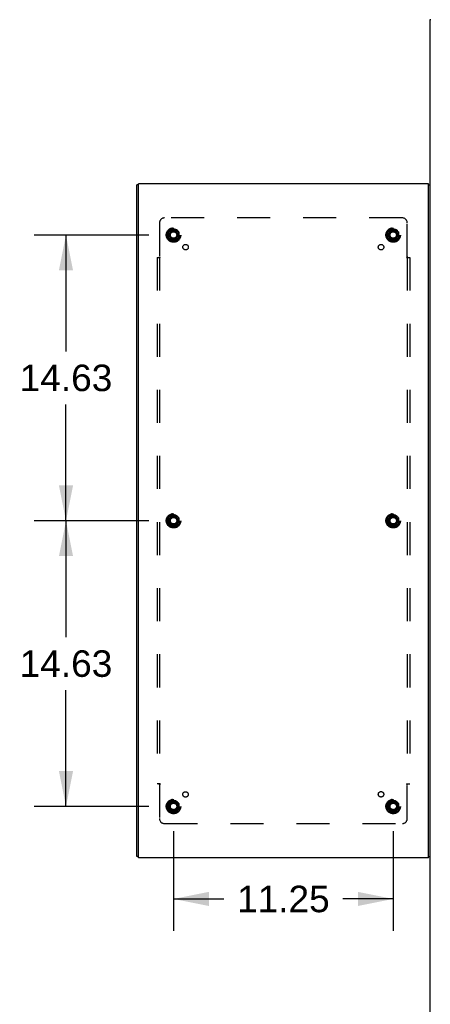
# Model space of a CAD drawing. Header units: inches. Extents: x 0 to 308, y 0 to 199.
# Tile 135 of 139: x 196 to 217, y 95 to 145. Entities that reach past the tile are written whole.
import ezdxf

# ---------------------------------------------------------------- set-up
doc = ezdxf.new("R2010")
doc.units = ezdxf.units.IN
doc.header["$LTSCALE"] = 16.920913
doc.header["$MEASUREMENT"] = 0
doc.linetypes.add('HIDDEN', pattern=[0.2, 0.1, -0.1])
doc.layers.get('0').update_dxf_attribs({"linetype": 'CONTINUOUS'})
for name, color, linetype in [('DEFAULT_2', 8, 'HIDDEN'), ('DIMENSIONS', 7, 'CONTINUOUS'), ('SUBPANEL', 7, 'CONTINUOUS')]:
    doc.layers.add(name, color=color, linetype=linetype)
doc.styles.get("Standard").update_dxf_attribs({"font": 'arial.ttf'})
doc.dimstyles.new('DIMSTYLE_1', dxfattribs={"dimtxt": 1.357292, "dimasz": 1.809723, "dimexe": 0.09, "dimexo": 0.07, "dimgap": 0.0375, "dimtad": 0, "dimtih": 1, "dimtoh": 1, "dimzin": 4, "dimdsep": 46, "dimtxsty": 'Standard', "dimblk": '_FILLED', "dimblk1": '_FILLED', "dimblk2": '_FILLED', "dimcen": 0.09, "dimadec": 3, "dimazin": 1, "dimtfac": 1, "dimtdec": 3, "dimtofl": 0, "dimtmove": 0, "dimatfit": 3, "dimldrblk": '_FILLED', "dimfxl": 0, "dimtolj": 1, "dimtzin": 4, "dimarcsym": 0})

# ---------------------------------------------------------------- blocks, each defined once
blk = doc.blocks.new('_FILLED')
at = {"color": 0, "linetype": 'ByBlock'}
blk.add_solid([(0, 0), (-1, 0.2), (-1, -0.2)], dxfattribs=at)
blk = doc.blocks.new('*D12')
at = {"layer": 'DIMENSIONS', "color": 2, "linetype": 'Continuous'}
for p, q in [((203.747, 103.692), (203.747, 98.596)), ((214.997, 103.692), (214.997, 98.596)), ((203.747, 100.225), (206.321, 100.225)), ((214.997, 100.225), (212.422, 100.225))]:
    blk.add_line(p, q, dxfattribs=at)
at = {"layer": 'DIMENSIONS', "color": 2, "linetype": 'Continuous', "xscale": 1.8097233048, "yscale": 1.8097233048, "zscale": 1.8097233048, "rotation": 180}
blk.add_blockref('_FILLED', (203.747, 100.225), dxfattribs=at)
at = {"layer": 'DIMENSIONS', "color": 2, "linetype": 'Continuous', "xscale": 1.8097233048, "yscale": 1.8097233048, "zscale": 1.8097233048}
blk.add_blockref('_FILLED', (214.997, 100.225), dxfattribs=at)
at = {"layer": 'DIMENSIONS', "color": 2, "linetype": 'Continuous', "insert": (209.372, 100.903), "char_height": 1.3573, "width": 4.74296, "attachment_point": 2, "line_spacing_factor": 0.9}
blk.add_mtext('11.25', dxfattribs=at)
blk = doc.blocks.new('*D13')
at = {"layer": 'DIMENSIONS', "color": 2, "linetype": 'Continuous'}
for p, q in [((202.48, 119.584), (196.61, 119.584)), ((198.239, 119.584), (198.239, 113.629)), ((198.239, 104.959), (198.239, 110.914)), ((202.48, 104.959), (196.61, 104.959))]:
    blk.add_line(p, q, dxfattribs=at)
at = {"layer": 'DIMENSIONS', "color": 2, "linetype": 'Continuous', "xscale": 1.8097233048, "yscale": 1.8097233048, "zscale": 1.8097233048}
for p, rotation in [((198.239, 119.584), 90), ((198.239, 104.959), 270)]:
    blk.add_blockref('_FILLED', p, dxfattribs=dict(at, rotation=rotation))
at = {"layer": 'DIMENSIONS', "color": 2, "linetype": 'Continuous', "insert": (198.239, 112.95), "char_height": 1.3573, "width": 4.74296, "attachment_point": 2, "line_spacing_factor": 0.9}
blk.add_mtext('14.63', dxfattribs=at)
blk = doc.blocks.new('*D14')
at = {"layer": 'DIMENSIONS', "color": 2, "linetype": 'Continuous'}
for p, q in [((202.48, 134.209), (196.61, 134.209)), ((198.239, 134.209), (198.239, 128.254)), ((198.239, 119.584), (198.239, 125.539)), ((202.48, 119.584), (196.61, 119.584))]:
    blk.add_line(p, q, dxfattribs=at)
at = {"layer": 'DIMENSIONS', "color": 2, "linetype": 'Continuous', "xscale": 1.8097233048, "yscale": 1.8097233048, "zscale": 1.8097233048}
for p, rotation in [((198.239, 134.209), 90), ((198.239, 119.584), 270)]:
    blk.add_blockref('_FILLED', p, dxfattribs=dict(at, rotation=rotation))
at = {"layer": 'DIMENSIONS', "color": 2, "linetype": 'Continuous', "insert": (198.239, 127.575), "char_height": 1.3573, "width": 4.74296, "attachment_point": 2, "line_spacing_factor": 0.9}
blk.add_mtext('14.63', dxfattribs=at)

msp = doc.modelspace()

# ---------------------------------------------------------------- linework, layer by layer
at = {"color": 7, "linetype": 'Continuous'}
for p, q in [((216.872, 145.23), (216.872, 136.771)), ((216.925, 145.23), (216.872, 145.23)), ((201.947, 136.771), (201.872, 136.771)), ((216.797, 136.771), (216.872, 136.771)), ((201.947, 102.397), (201.872, 102.397)), ((216.797, 102.397), (216.872, 102.397)), ((216.872, 102.397), (216.872, 55.438))]:
    msp.add_line(p, q, dxfattribs=at)
at = {"color": 3, "linetype": 'Continuous'}
for p, q in [((201.872, 102.397), (201.872, 136.771)), ((201.947, 102.334), (201.947, 136.834)), ((216.797, 136.834), (201.947, 136.834)), ((216.797, 102.334), (216.797, 136.834)), ((216.872, 136.771), (216.872, 102.397)), ((216.797, 102.334), (201.947, 102.334))]:
    msp.add_line(p, q, dxfattribs=at)
at = {"layer": 'DEFAULT_2', "color": 8, "linetype": 'HIDDEN'}
for p, q in [((203.469, 134.363), (203.469, 134.054)), ((203.742, 134.526), (203.474, 134.372)), ((204.019, 134.372), (203.752, 134.526)), ((204.024, 134.363), (204.024, 134.054)), ((214.719, 134.363), (214.719, 134.054)), ((214.992, 134.526), (214.724, 134.372)), ((215.269, 134.372), (215.002, 134.526)), ((215.274, 134.363), (215.274, 134.054)), ((203.474, 134.046), (203.742, 133.891)), ((203.752, 133.891), (204.019, 134.046)), ((214.724, 134.046), (214.992, 133.891)), ((215.002, 133.891), (215.269, 134.046)), ((203.469, 119.738), (203.469, 119.429)), ((203.742, 119.901), (203.474, 119.747)), ((204.019, 119.747), (203.752, 119.901)), ((204.024, 119.738), (204.024, 119.429)), ((214.719, 119.738), (214.719, 119.429)), ((214.992, 119.901), (214.724, 119.747)), ((215.269, 119.747), (215.002, 119.901)), ((215.274, 119.738), (215.274, 119.429)), ((203.474, 119.421), (203.742, 119.266)), ((203.752, 119.266), (204.019, 119.421)), ((214.724, 119.421), (214.992, 119.266)), ((215.002, 119.266), (215.269, 119.421)), ((203.469, 105.113), (203.469, 104.804)), ((203.742, 105.276), (203.474, 105.122)), ((204.019, 105.122), (203.752, 105.276)), ((204.024, 105.113), (204.024, 104.804)), ((214.719, 105.113), (214.719, 104.804)), ((214.992, 105.276), (214.724, 105.122)), ((215.269, 105.122), (215.002, 105.276)), ((215.274, 105.113), (215.274, 104.804)), ((203.474, 104.796), (203.742, 104.641)), ((203.752, 104.641), (204.019, 104.796)), ((214.724, 104.796), (214.992, 104.641)), ((215.002, 104.641), (215.269, 104.796))]:
    msp.add_line(p, q, dxfattribs=at)
for centre, radius in [((203.747, 134.209), 0.372), ((203.747, 134.209), 0.356), ((214.997, 134.209), 0.372), ((214.997, 134.209), 0.356), ((203.747, 134.209), 0.312), ((203.747, 134.209), 0.204), ((203.747, 134.209), 0.188), ((203.747, 134.209), 0.183), ((203.747, 134.209), 0.165), ((214.997, 134.209), 0.312), ((214.997, 134.209), 0.204), ((214.997, 134.209), 0.188), ((214.997, 134.209), 0.183), ((214.997, 134.209), 0.165), ((203.747, 119.584), 0.372), ((214.997, 119.584), 0.372), ((203.747, 119.584), 0.356), ((203.747, 119.584), 0.312), ((203.747, 119.584), 0.204), ((203.747, 119.584), 0.188), ((203.747, 119.584), 0.183), ((203.747, 119.584), 0.165), ((214.997, 119.584), 0.356), ((214.997, 119.584), 0.312), ((214.997, 119.584), 0.204), ((214.997, 119.584), 0.188), ((214.997, 119.584), 0.183), ((214.997, 119.584), 0.165), ((203.747, 104.959), 0.372), ((203.747, 104.959), 0.356), ((203.747, 104.959), 0.312), ((203.747, 104.959), 0.204), ((203.747, 104.959), 0.188), ((203.747, 104.959), 0.183), ((203.747, 104.959), 0.165), ((214.997, 104.959), 0.372), ((214.997, 104.959), 0.356), ((214.997, 104.959), 0.312), ((214.997, 104.959), 0.204), ((214.997, 104.959), 0.188), ((214.997, 104.959), 0.183), ((214.997, 104.959), 0.165)]:
    msp.add_circle(centre, radius, dxfattribs=at)
for centre, start, end in [((203.479, 134.363), 120.012, 179.9887), ((203.747, 134.518), 60.0127, 119.9883), ((204.014, 134.363), 0.0124, 59.9892), ((214.729, 134.363), 120.012, 179.9887), ((214.997, 134.518), 60.0127, 119.9883), ((215.264, 134.363), 0.0124, 59.9892), ((203.479, 134.054), 180.0124, 239.9892), ((203.747, 133.9), 240.0127, 299.9883), ((204.014, 134.054), 300.012, 359.9887), ((214.729, 134.054), 180.0124, 239.9892), ((214.997, 133.9), 240.0127, 299.9883), ((215.264, 134.054), 300.012, 359.9887), ((203.479, 119.738), 120.012, 179.9887), ((203.747, 119.893), 60.0127, 119.9883), ((204.014, 119.738), 0.0124, 59.9892), ((214.729, 119.738), 120.012, 179.9887), ((214.997, 119.893), 60.0127, 119.9883), ((215.264, 119.738), 0.0124, 59.9892), ((203.479, 119.429), 180.0124, 239.9892), ((203.747, 119.275), 240.0127, 299.9883), ((204.014, 119.429), 300.012, 359.9887), ((214.729, 119.429), 180.0124, 239.9892), ((214.997, 119.275), 240.0127, 299.9883), ((215.264, 119.429), 300.012, 359.9887), ((203.479, 105.113), 120.012, 179.9887), ((203.747, 105.268), 60.0127, 119.9883), ((204.014, 105.113), 0.0124, 59.9892), ((214.729, 105.113), 120.012, 179.9887), ((214.997, 105.268), 60.0127, 119.9883), ((215.264, 105.113), 0.0124, 59.9892), ((203.479, 104.804), 180.0124, 239.9892), ((203.747, 104.65), 240.0127, 299.9883), ((204.014, 104.804), 300.012, 359.9887), ((214.729, 104.804), 180.0124, 239.9892), ((214.997, 104.65), 240.0127, 299.9883), ((215.264, 104.804), 300.012, 359.9887)]:
    msp.add_arc(centre, 0.01, start, end, dxfattribs=at)
at = {"layer": 'SUBPANEL', "color": 8, "linetype": 'HIDDEN'}
for p, q in [((215.466, 135.084), (203.278, 135.084)), ((203.028, 134.834), (203.028, 133.088)), ((215.716, 133.088), (215.716, 134.834)), ((202.903, 133.053), (202.903, 106.115)), ((202.903, 133.053), (203.068, 133.053)), ((203.028, 133.053), (203.028, 106.115)), ((215.675, 133.053), (215.84, 133.053)), ((215.715, 133.053), (215.715, 106.115)), ((215.84, 133.053), (215.84, 106.115)), ((203.068, 106.115), (202.903, 106.115)), ((203.028, 106.08), (203.028, 104.334)), ((215.675, 106.115), (215.84, 106.115)), ((215.716, 104.334), (215.716, 106.08)), ((203.278, 104.084), (215.466, 104.084))]:
    msp.add_line(p, q, dxfattribs=at)
for points in [[(202.989, 133.053), (202.994, 133.057), (202.999, 133.06), (203.002, 133.063), (203.006, 133.066), (203.009, 133.069), (203.015, 133.076)], [(203.015, 133.076), (203.019, 133.08), (203.023, 133.084), (203.028, 133.088)], [(203.068, 133.053), (203.066, 133.058), (203.063, 133.062), (203.06, 133.065), (203.056, 133.069), (203.052, 133.072), (203.048, 133.075), (203.043, 133.077), (203.038, 133.081), (203.033, 133.084), (203.028, 133.088)], [(215.675, 133.053), (215.677, 133.058), (215.68, 133.062), (215.683, 133.065), (215.687, 133.069), (215.691, 133.072), (215.696, 133.075), (215.701, 133.077), (215.706, 133.081), (215.711, 133.084), (215.716, 133.088)], [(215.735, 133.069), (215.728, 133.076), (215.724, 133.08), (215.72, 133.084), (215.716, 133.088)], [(215.754, 133.053), (215.749, 133.057), (215.745, 133.06), (215.741, 133.063), (215.738, 133.066), (215.735, 133.069)], [(202.989, 106.115), (202.994, 106.111), (202.999, 106.107), (203.002, 106.104), (203.006, 106.101), (203.009, 106.098)], [(203.009, 106.098), (203.015, 106.092), (203.019, 106.088), (203.023, 106.084), (203.028, 106.08)], [(203.068, 106.115), (203.066, 106.11), (203.063, 106.106), (203.06, 106.102), (203.056, 106.099), (203.052, 106.096), (203.048, 106.093), (203.043, 106.09), (203.038, 106.087), (203.033, 106.084), (203.028, 106.08)], [(215.675, 106.115), (215.677, 106.11), (215.68, 106.106), (215.683, 106.102), (215.687, 106.099), (215.691, 106.096), (215.696, 106.093), (215.701, 106.09), (215.706, 106.087), (215.711, 106.084), (215.716, 106.08)], [(215.728, 106.092), (215.724, 106.088), (215.72, 106.084), (215.716, 106.08)], [(215.754, 106.115), (215.749, 106.111), (215.745, 106.107), (215.741, 106.104), (215.738, 106.101), (215.735, 106.098), (215.728, 106.092)]]:
    msp.add_lwpolyline(points, dxfattribs=at)
for centre, radius in [((203.747, 134.209), 0.25), ((214.997, 134.209), 0.25), ((204.365, 133.59), 0.14), ((214.374, 133.587), 0.14), ((203.747, 119.584), 0.25), ((214.997, 119.584), 0.25), ((204.362, 105.574), 0.14), ((214.374, 105.581), 0.14), ((203.747, 104.959), 0.25), ((214.997, 104.959), 0.25)]:
    msp.add_circle(centre, radius, dxfattribs=at)
for centre, start, end in [((203.278, 134.834), 90, 180), ((215.466, 134.834), 0, 90), ((203.278, 104.334), 180, 270), ((215.466, 104.334), 270, 360)]:
    msp.add_arc(centre, 0.25, start, end, dxfattribs=at)

# ---------------------------------------------------------------- dimensions: what is measured, and where the dimension line sits
at = {"layer": 'DIMENSIONS', "color": 2, "linetype": 'Continuous'}
for base, p1, p2, angle, picture, middle in [((198.238517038, 134.2088167), (202.549815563, 119.5838167), (202.549815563, 134.2088167), 90, '*D14', (198.2961824, 126.88874758)), ((198.238517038, 119.5838167), (202.549815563, 104.9588167), (202.549815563, 119.5838167), 90, '*D13', (198.2961824, 112.263744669)), ((203.747, 100.225), (214.997, 103.762), (203.747, 103.762), 180, '*D12', (209.434, 100.217))]:
    dim = msp.add_linear_dim(base=base, p1=p1, p2=p2, angle=angle, dimstyle='DIMSTYLE_1', dxfattribs=at)
    dim.commit()
    dim.dimension.update_dxf_attribs({"geometry": picture, "text_midpoint": middle, "dimtype": 160})

doc.saveas('drawing.dxf')
